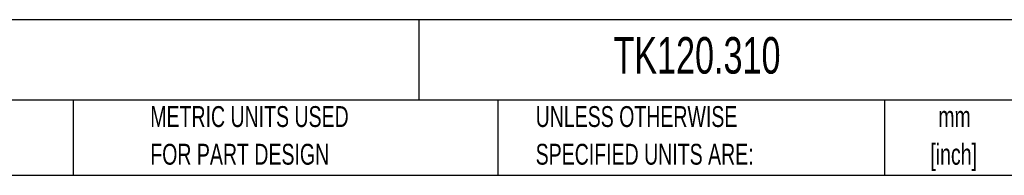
# Model space of a CAD drawing. Header units: millimetres. Extents: x 13 to 546, y 13 to 419.
# Tile 2 of 15: x 230 to 430, y 13 to 44. Entities that reach past the tile are written whole.
import ezdxf

# ---------------------------------------------------------------- set-up
doc = ezdxf.new("R2010")
doc.units = ezdxf.units.MM
doc.header["$LTSCALE"] = 2
doc.layers.add('TEXT', color=140, linetype='Continuous', lineweight=25)
doc.styles.add('SLDTEXTSTYLE0', font='TXT', dxfattribs={"width": 0.7})

msp = doc.modelspace()

# ---------------------------------------------------------------- linework, layer by layer
at = {"layer": 'TEXT'}
for p, q in [((546.1, 44.252), (12.7, 44.252)), ((311.518, 44.252), (311.518, 27.94)), ((546.1, 27.94), (12.7, 27.94)), ((241.293, 27.94), (241.293, 12.7)), ((327.56, 27.94), (327.56, 12.7)), ((406.049, 27.94), (406.049, 12.7)), ((12.7, 12.7), (546.1, 12.7))]:
    msp.add_line(p, q, dxfattribs=at)

# ---------------------------------------------------------------- texts
at = {"layer": 'TEXT', "style": 'SLDTEXTSTYLE0'}
for s, insert, char_height, attachment_point in [('TEKNOKOL SUSPENSION ARM FITTING, FIXED COUPLING, ALUMINUM, RAL 7035 LIGHT GRAY. FOR USE WITH', (15.931, 41.24), 3.70417, 1), ('TK120.310', (351.004, 40.729), 7.4083, 1), ('METRIC UNITS USED', (256.957, 26.728), 4.23333, 1), ('UNLESS OTHERWISE', (335.216, 26.728), 4.23333, 1), ('mm', (420.261, 26.723), 4.2333, 2), ('FOR PART DESIGN', (256.957, 19.084), 4.23333, 1), ('SPECIFIED UNITS ARE:', (335.216, 19.084), 4.23333, 1), ('[inch]', (420.093, 19.078), 4.2333, 2)]:
    msp.add_mtext(s, dxfattribs=dict(at, insert=insert, char_height=char_height, attachment_point=attachment_point))

doc.saveas('drawing.dxf')
